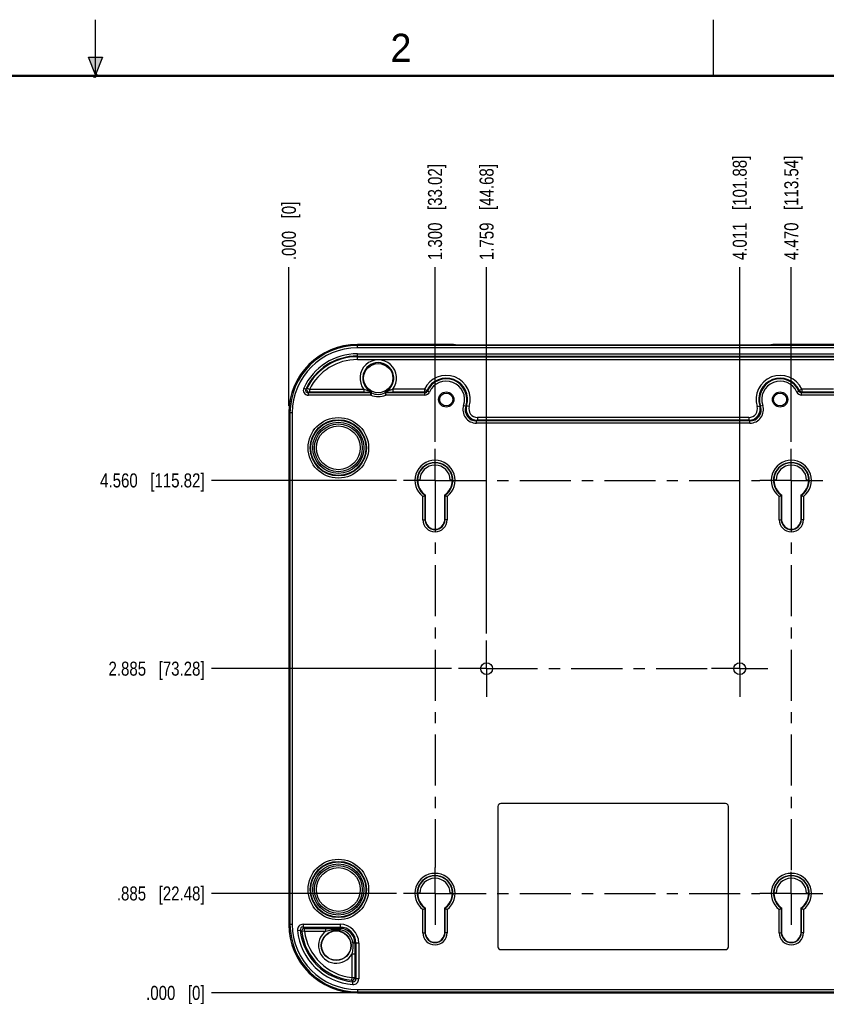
# Model space of a CAD drawing. Header units: inches. Extents: x 0 to 22, y 0 to 17.
# Tile 10 of 11: x 10.3 to 17.5, y 8.2 to 17. Entities that reach past the tile are written whole.
import ezdxf

# ---------------------------------------------------------------- set-up
doc = ezdxf.new("R2010")
doc.units = ezdxf.units.IN
doc.header["$LTSCALE"] = 1.21
doc.header["$MEASUREMENT"] = 0
doc.linetypes.add('CENTER', pattern=[0.6, 0.375, -0.075, 0.075, -0.075])
doc.layers.get('0').update_dxf_attribs({"linetype": 'CONTINUOUS'})
for name, color, linetype in [('02___PRT_ALL_AXES', 7, 'CONTINUOUS'), ('DIMENSIONS', 7, 'CONTINUOUS'), ('THREAD', 7, 'CONTINUOUS')]:
    doc.layers.add(name, color=color, linetype=linetype)
doc.styles.get("Standard").update_dxf_attribs({"font": 'txt', "width": 0.8})
doc.styles.add('TEXTSTYLE_2', font='txt')
doc.dimstyles.new('DIMSTYLE_3', dxfattribs={"dimtxt": 0.125, "dimasz": 0.18, "dimexe": 0.125, "dimexo": 0.0625, "dimgap": 0.03125, "dimtad": 0, "dimtih": 1, "dimtoh": 1, "dimdec": 3, "dimzin": 4, "dimdsep": 46, "dimtxsty": 'STANDARD', "dimblk": '_FILLED', "dimblk1": '_FILLED', "dimblk2": '_FILLED', "dimcen": 0.09, "dimadec": 0, "dimazin": 0, "dimtp": 0.001, "dimtm": 0.001, "dimtfac": 1, "dimtdec": 3, "dimtofl": 0, "dimtmove": 0, "dimatfit": 3, "dimldrblk": '_FILLED', "dimfxl": 1, "dimtolj": 1, "dimtzin": 4, "dimarcsym": 0})

# ---------------------------------------------------------------- blocks, each defined once
blk = doc.blocks.new('*D14')
at = {"layer": 'DIMENSIONS', "color": 2, "linetype": 'CONTINUOUS'}
blk.add_line((14.0211, 13.2432), (14.0211, 14.7981), dxfattribs=at)
at = {"layer": 'DIMENSIONS', "color": 2, "linetype": 'CONTINUOUS', "insert": (13.9586, 14.8606), "char_height": 0.125, "width": 1.325, "attachment_point": 1, "rotation": 90, "line_spacing_factor": 0.9}
blk.add_mtext('1.300{\\Ftxt.shx;\\W1.000000;\\H0.125000; }[33.02]', dxfattribs=at)
blk = doc.blocks.new('_FILLED')
at = {"color": 0, "linetype": 'BYBLOCK'}
blk.add_solid([(0, 0), (-1, 0.174), (-1, -0.174)], dxfattribs=at)
blk = doc.blocks.new('*D15')
at = {"layer": 'DIMENSIONS', "color": 2, "linetype": 'CONTINUOUS'}
blk.add_line((12.7212, 13.5632), (12.7212, 14.7981), dxfattribs=at)
at = {"layer": 'DIMENSIONS', "color": 2, "linetype": 'CONTINUOUS', "insert": (12.6587, 14.8606), "char_height": 0.125, "width": 0.825, "attachment_point": 1, "rotation": 90, "line_spacing_factor": 0.9}
blk.add_mtext('.000{\\Ftxt.shx;\\W1.000000;\\H0.125000; }[0]', dxfattribs=at)
blk = doc.blocks.new('*D16')
at = {"layer": 'DIMENSIONS', "color": 2, "linetype": 'CONTINUOUS'}
blk.add_line((14.4801, 11.5382), (14.4801, 14.7981), dxfattribs=at)
at = {"layer": 'DIMENSIONS', "color": 2, "linetype": 'CONTINUOUS', "insert": (14.4176, 14.8606), "char_height": 0.125, "width": 1.325, "attachment_point": 1, "rotation": 90, "line_spacing_factor": 0.9}
blk.add_mtext('1.759{\\Ftxt.shx;\\W1.000000;\\H0.125000; }[44.68]', dxfattribs=at)
blk = doc.blocks.new('*D17')
at = {"layer": 'DIMENSIONS', "color": 2, "linetype": 'CONTINUOUS'}
blk.add_line((16.7321, 11.2882), (16.7321, 14.7981), dxfattribs=at)
at = {"layer": 'DIMENSIONS', "color": 2, "linetype": 'CONTINUOUS', "insert": (16.6696, 14.8606), "char_height": 0.125, "width": 1.425, "attachment_point": 1, "rotation": 90, "line_spacing_factor": 0.9}
blk.add_mtext('4.011{\\Ftxt.shx;\\W1.000000;\\H0.125000; }[101.88]', dxfattribs=at)
blk = doc.blocks.new('*D18')
at = {"layer": 'DIMENSIONS', "color": 2, "linetype": 'CONTINUOUS'}
blk.add_line((17.1911, 13.2432), (17.1911, 14.7981), dxfattribs=at)
at = {"layer": 'DIMENSIONS', "color": 2, "linetype": 'CONTINUOUS', "insert": (17.1286, 14.8606), "char_height": 0.125, "width": 1.425, "attachment_point": 1, "rotation": 90, "line_spacing_factor": 0.9}
blk.add_mtext('4.470{\\Ftxt.shx;\\W1.000000;\\H0.125000; }[113.54]', dxfattribs=at)
blk = doc.blocks.new('*D19')
at = {"layer": 'DIMENSIONS', "color": 2, "linetype": 'CONTINUOUS'}
blk.add_line((13.6786, 9.2257), (12.0337, 9.2257), dxfattribs=at)
at = {"layer": 'DIMENSIONS', "color": 2, "linetype": 'CONTINUOUS', "insert": (11.9712, 9.2882), "char_height": 0.125, "width": 1.225, "attachment_point": 3, "line_spacing_factor": 0.9}
blk.add_mtext('.885{\\Ftxt.shx;\\W1.000000;\\H0.125000; }[22.48]', dxfattribs=at)
blk = doc.blocks.new('*D20')
at = {"layer": 'DIMENSIONS', "color": 2, "linetype": 'CONTINUOUS'}
blk.add_line((13.2686, 8.3408), (12.0337, 8.3408), dxfattribs=at)
at = {"layer": 'DIMENSIONS', "color": 2, "linetype": 'CONTINUOUS', "insert": (11.9712, 8.4033), "char_height": 0.125, "width": 0.825, "attachment_point": 3, "line_spacing_factor": 0.9}
blk.add_mtext('.000{\\Ftxt.shx;\\W1.000000;\\H0.125000; }[0]', dxfattribs=at)
blk = doc.blocks.new('*D21')
at = {"layer": 'DIMENSIONS', "color": 2, "linetype": 'CONTINUOUS'}
blk.add_line((13.6786, 12.9007), (12.0337, 12.9007), dxfattribs=at)
at = {"layer": 'DIMENSIONS', "color": 2, "linetype": 'CONTINUOUS', "insert": (11.9712, 12.9632), "char_height": 0.125, "width": 1.425, "attachment_point": 3, "line_spacing_factor": 0.9}
blk.add_mtext('4.560{\\Ftxt.shx;\\W1.000000;\\H0.125000; }[115.82]', dxfattribs=at)
blk = doc.blocks.new('*D22')
at = {"layer": 'DIMENSIONS', "color": 2, "linetype": 'CONTINUOUS'}
blk.add_line((14.1676, 11.2257), (12.0337, 11.2257), dxfattribs=at)
at = {"layer": 'DIMENSIONS', "color": 2, "linetype": 'CONTINUOUS', "insert": (11.9712, 11.2882), "char_height": 0.125, "width": 1.325, "attachment_point": 3, "line_spacing_factor": 0.9}
blk.add_mtext('2.885{\\Ftxt.shx;\\W1.000000;\\H0.125000; }[73.28]', dxfattribs=at)

msp = doc.modelspace()

# ---------------------------------------------------------------- hatches: boundary and pattern name
at = {"linetype": 'CONTINUOUS'}
msp.add_hatch(color=2, dxfattribs=at).paths.add_polyline_path([(11, 16.51), (10.9375, 16.6663), (11.0625, 16.6663)])

# ---------------------------------------------------------------- linework, layer by layer
at = {"color": 2, "linetype": 'CONTINUOUS'}
for p, q in [((11, 16.485), (11, 17)), ((16.5, 16.5), (16.5, 17)), ((11, 16.51), (10.9375, 16.6663)), ((10.9375, 16.6663), (11.0625, 16.6663)), ((11.0625, 16.6663), (11, 16.51)), ((11.015, 16.515), (10.985, 16.485)), ((10.985, 16.485), (11, 16.515)), ((11, 16.485), (11.015, 16.515))]:
    msp.add_line(p, q, dxfattribs=at)
at = {"color": 7, "linetype": 'CONTINUOUS'}
for p, q in [((13.3311, 14.0807), (13.3311, 14.1106)), ((14.1866, 14.1106), (13.3311, 14.1106)), ((14.196, 14.1059), (14.1866, 14.1106)), ((16.8965, 14.1049), (14.3158, 14.1049)), ((17.0256, 14.1106), (17.0163, 14.1059)), ((17.8811, 14.1106), (17.0256, 14.1106)), ((17.8811, 14.1009), (13.3311, 14.1009)), ((17.8811, 14.0807), (13.3311, 14.0807)), ((13.3311, 13.9762), (13.3311, 14.0274)), ((13.3311, 14.0274), (17.8811, 14.0274)), ((13.3311, 14.0074), (17.8811, 14.0074)), ((13.3311, 14.0011), (17.8811, 14.0011)), ((13.3311, 13.9762), (17.8811, 13.9762)), ((12.8534, 13.7224), (12.8715, 13.714)), ((12.9041, 13.7097), (12.8816, 13.7207)), ((13.4507, 13.6799), (12.8943, 13.6784)), ((12.8943, 13.6584), (12.8943, 13.6784)), ((13.3876, 13.711), (12.9041, 13.7097)), ((12.9041, 13.7097), (12.9041, 13.6847)), ((13.3885, 13.686), (12.9041, 13.6847)), ((13.3876, 13.711), (13.3876, 13.686)), ((13.4524, 13.6886), (13.4496, 13.6901)), ((13.4496, 13.6599), (13.4507, 13.6799)), ((13.4584, 13.6853), (13.4524, 13.6886)), ((13.4568, 13.6786), (13.4584, 13.6853)), ((13.5743, 13.6856), (13.574, 13.6853)), ((13.574, 13.6853), (13.5755, 13.6787)), ((13.5828, 13.6902), (13.5743, 13.6856)), ((13.5755, 13.6787), (13.5828, 13.66)), ((13.9306, 13.68), (13.5817, 13.68)), ((13.5817, 13.68), (13.5828, 13.66)), ((13.9266, 13.6862), (13.6439, 13.6862)), ((13.6449, 13.7112), (13.6449, 13.6862)), ((13.9266, 13.7112), (13.6449, 13.7112)), ((13.9266, 13.7112), (13.9266, 13.6862)), ((13.9266, 13.7112), (13.9492, 13.7007)), ((13.9306, 13.66), (13.9306, 13.68)), ((13.9717, 13.6868), (13.9534, 13.6949)), ((17.2403, 13.6873), (17.2586, 13.6954)), ((17.2586, 13.6954), (17.2628, 13.7012)), ((17.2854, 13.7118), (17.2628, 13.7012)), ((17.2813, 13.6606), (17.2814, 13.6806)), ((17.6303, 13.6801), (17.2814, 13.6806)), ((17.2854, 13.7118), (17.2854, 13.6868)), ((17.5672, 13.7114), (17.2854, 13.7118)), ((17.5681, 13.6864), (17.2854, 13.6868)), ((13.4496, 13.6599), (12.8943, 13.6584)), ((13.9306, 13.66), (13.5828, 13.66)), ((17.6292, 13.6601), (17.2813, 13.6606)), ((12.7212, 13.5007), (12.7212, 8.9507)), ((12.7511, 13.5007), (12.7212, 13.5007)), ((12.7309, 13.5007), (12.7309, 8.9507)), ((12.7511, 13.5007), (12.7511, 8.9507)), ((14.2759, 13.5684), (14.2948, 13.562)), ((14.2948, 13.562), (14.3024, 13.5654)), ((14.3263, 13.5581), (14.3024, 13.5654)), ((16.8859, 13.5581), (16.9098, 13.5654)), ((16.9364, 13.5684), (16.9174, 13.562)), ((14.3895, 13.41), (14.3895, 13.43)), ((16.8227, 13.41), (14.3895, 13.41)), ((16.8227, 13.43), (14.3895, 13.43)), ((14.3981, 13.4612), (14.3981, 13.4362)), ((16.8142, 13.4612), (14.3981, 13.4612)), ((16.8142, 13.4362), (14.3981, 13.4362)), ((16.8142, 13.4612), (16.8142, 13.4362)), ((16.8227, 13.43), (16.8142, 13.4362)), ((16.8227, 13.41), (16.8227, 13.43)), ((13.8667, 12.9023), (13.8651, 12.9022)), ((13.8851, 12.9026), (13.8667, 12.9023)), ((14.1772, 12.9022), (14.1712, 12.9025)), ((17.0367, 12.9023), (17.0351, 12.9022)), ((17.0551, 12.9026), (17.0367, 12.9023)), ((17.3472, 12.9022), (17.3412, 12.9025)), ((13.9132, 12.5507), (13.9132, 12.758)), ((13.9332, 12.5507), (13.9332, 12.7683)), ((13.9346, 12.7691), (13.9346, 12.5507)), ((13.9378, 12.5354), (13.9378, 12.7708)), ((14.1044, 12.7708), (14.1044, 12.5354)), ((14.1077, 12.5507), (14.1077, 12.7691)), ((14.1091, 12.7683), (14.1091, 12.5507)), ((14.1291, 12.758), (14.1291, 12.5507)), ((17.0832, 12.5507), (17.0832, 12.758)), ((17.1032, 12.5507), (17.1032, 12.7683)), ((17.1046, 12.7691), (17.1046, 12.5507)), ((17.1078, 12.5354), (17.1078, 12.7708)), ((17.2744, 12.7708), (17.2744, 12.5354)), ((17.2777, 12.5507), (17.2777, 12.7691)), ((17.2791, 12.7683), (17.2791, 12.5507)), ((17.2991, 12.758), (17.2991, 12.5507)), ((13.9132, 12.5507), (13.9346, 12.5507)), ((14.1291, 12.5507), (14.1077, 12.5507)), ((17.0832, 12.5507), (17.1046, 12.5507)), ((17.2991, 12.5507), (17.2777, 12.5507)), ((14.5811, 10.0007), (14.5811, 8.7507)), ((16.6061, 10.0257), (14.6061, 10.0257)), ((16.6311, 8.7507), (16.6311, 10.0007)), ((13.8667, 9.2273), (13.8651, 9.2272)), ((13.8851, 9.2276), (13.8667, 9.2273)), ((14.1772, 9.2272), (14.1712, 9.2275)), ((17.0367, 9.2273), (17.0351, 9.2272)), ((17.0551, 9.2276), (17.0367, 9.2273)), ((17.3472, 9.2272), (17.3412, 9.2275)), ((13.9132, 8.8757), (13.9132, 9.083)), ((13.9332, 8.8757), (13.9332, 9.0933)), ((13.9346, 9.0941), (13.9346, 8.8757)), ((13.9378, 8.8604), (13.9378, 9.0958)), ((14.1044, 9.0958), (14.1044, 8.8604)), ((14.1077, 8.8757), (14.1077, 9.0941)), ((14.1091, 9.0933), (14.1091, 8.8757)), ((14.1291, 9.083), (14.1291, 8.8757)), ((17.0832, 8.8757), (17.0832, 9.083)), ((17.1032, 8.8757), (17.1032, 9.0933)), ((17.1046, 9.0941), (17.1046, 8.8757)), ((17.1078, 8.8604), (17.1078, 9.0958)), ((17.2744, 9.0958), (17.2744, 8.8604)), ((17.2777, 8.8757), (17.2777, 9.0941)), ((17.2791, 9.0933), (17.2791, 8.8757)), ((17.2991, 9.083), (17.2991, 8.8757)), ((12.7511, 8.9507), (12.7212, 8.9507)), ((12.8468, 8.9515), (12.8468, 8.9265)), ((12.8468, 8.9515), (13.1761, 8.9515)), ((13.1761, 8.9515), (13.1761, 8.915)), ((12.7971, 8.8965), (12.822, 8.899)), ((12.8596, 8.8902), (12.8348, 8.887)), ((12.8468, 8.9265), (13.1761, 8.9265)), ((12.8596, 8.8902), (12.8596, 8.9151)), ((12.8596, 8.9151), (13.0517, 8.9151)), ((12.8596, 8.8902), (13.0507, 8.8902)), ((13.0507, 8.8902), (13.0507, 8.9151)), ((13.0517, 8.9151), (13.1422, 8.915)), ((13.1422, 8.9047), (13.1422, 8.915)), ((13.9132, 8.8757), (13.9346, 8.8757)), ((14.1291, 8.8757), (14.1077, 8.8757)), ((17.0832, 8.8757), (17.1046, 8.8757)), ((17.2991, 8.8757), (17.2777, 8.8757)), ((13.3429, 8.7847), (13.3065, 8.7847)), ((13.3065, 8.7847), (13.3066, 8.6896)), ((13.3179, 8.7847), (13.3179, 8.4654)), ((13.3429, 8.7847), (13.3429, 8.4654)), ((13.2816, 8.6887), (13.3066, 8.6887)), ((13.2816, 8.6887), (13.2816, 8.4779)), ((13.3066, 8.6896), (13.3066, 8.4779)), ((14.6061, 8.7257), (16.6061, 8.7257)), ((13.2816, 8.4779), (13.2789, 8.453)), ((13.2816, 8.4779), (13.3066, 8.4779)), ((13.289, 8.4156), (13.291, 8.4405)), ((13.3429, 8.4654), (13.3179, 8.4654)), ((13.3311, 8.3707), (17.8811, 8.3707)), ((13.3311, 8.3707), (13.3311, 8.3408)), ((13.3311, 8.3505), (17.8811, 8.3505)), ((13.3311, 8.3408), (17.8811, 8.3408)), ((16.3482, 8.3486), (14.864, 8.3486)), ((14.864, 8.3486), (14.864, 8.3451)), ((14.864, 8.3451), (16.3482, 8.3451)), ((14.9912, 8.3472), (14.9893, 8.3485)), ((16.2213, 8.3466), (14.991, 8.3466)), ((15.0493, 8.3466), (15.0493, 8.3486)), ((16.163, 8.3466), (16.163, 8.3486)), ((16.2211, 8.3472), (16.223, 8.3485)), ((16.3482, 8.3486), (16.3482, 8.3451))]:
    msp.add_line(p, q, dxfattribs=at)
at = {"color": 7, "linetype": 'CONTINUOUS', "const_width": 0.02}
msp.add_lwpolyline([(21.5, 16.5), (0.5, 16.5)], dxfattribs=at)
at = {"color": 7, "linetype": 'CONTINUOUS'}
for centre, radius in [((13.5161, 13.8107), 0.13), ((14.1211, 13.6207), 0.0574), ((17.0911, 13.6207), 0.0574), ((13.1611, 13.1907), 0.2454), ((13.1611, 13.1907), 0.2277), ((13.1611, 13.1907), 0.2123), ((13.1611, 13.1907), 0.1946), ((13.1611, 9.2607), 0.2454), ((13.1611, 9.2607), 0.2277), ((13.1611, 9.2607), 0.2123), ((13.1611, 9.2607), 0.1946), ((13.1421, 8.7619), 0.1325), ((13.1421, 8.7619), 0.13)]:
    msp.add_circle(centre, radius, dxfattribs=at)
for centre, radius, start, end in [((13.3311, 13.5007), 0.6099, 90, 180), ((13.3311, 13.5007), 0.6002, 90, 180), ((13.3311, 13.5007), 0.58, 90, 180), ((13.3311, 13.5007), 0.5266, 90, 155.11007), ((13.3311, 13.5007), 0.5066, 90, 155.11007), ((13.3311, 13.5007), 0.5004, 90, 153.92852), ((13.3311, 13.5007), 0.4754, 90, 153.92852), ((13.5161, 13.8107), 0.1627, 322.30045, 217.80725), ((13.5161, 13.8107), 0.1377, 298.94162, 241.10267), ((14.1211, 13.6207), 0.2146, 343.02908, 155.05483), ((14.1211, 13.6207), 0.1896, 343.02908, 155.05483), ((14.1211, 13.6207), 0.1834, 341.3218, 156.13919), ((14.1211, 13.6207), 0.1634, 341.3249, 156.13923), ((17.0911, 13.6207), 0.2146, 25.12347, 196.97092), ((17.0911, 13.6207), 0.1896, 25.12347, 196.97092), ((17.0911, 13.6207), 0.1834, 24.04794, 198.67502), ((17.0911, 13.6207), 0.1634, 24.04453, 198.6751), ((12.8942, 13.7034), 0.045, 155.09906, 270.16546), ((12.8942, 13.7034), 0.025, 155.05943, 270.20509), ((13.5308, 12.7341), 1.181, 123.34454, 123.93153), ((12.9041, 13.7097), 0.025, 153.96807, 270.11488), ((13.5051, 12.7246), 1.1326, 122.04292, 122.63273), ((13.3757, 18.3091), 4.6231, 270.1594, 270.67081), ((13.3981, 16.4454), 2.7593, 270.65752, 270.97151), ((13.4172, 15.3162), 1.63, 270.9761, 271.11155), ((13.4262, 14.8563), 1.17, 271.10745, 271.27059), ((15.1894, 13.0007), 1.8605, 158.63018, 159.24679), ((14.8877, 13.3743), 1.4691, 167.72528, 167.9924), ((13.4507, 13.6649), 0.015, 65.83471, 90.15118), ((13.4521, 13.6716), 0.015, 65.30153, 90.15006), ((13.5161, 13.8107), 0.1448, 245.83145, 294.23137), ((13.5802, 13.6717), 0.015, 90.00372, 114.76084), ((13.5817, 13.665), 0.015, 90.00325, 114.22812), ((12.1399, 13.3705), 1.4746, 12.11517, 12.38131), ((13.6024, 14.821), 1.1346, 268.88182, 269.00467), ((13.6159, 15.6373), 1.951, 269.02525, 269.26716), ((13.6309, 16.826), 3.1397, 269.2702, 269.44209), ((13.6449, 18.423), 4.7368, 269.46071, 269.98799), ((13.9266, 13.7112), 0.025, 270.01809, 335.03674), ((14.5825, 14.1045), 0.7779, 212.52444, 213.0686), ((13.9306, 13.705), 0.025, 269.9881, 336.15143), ((13.9306, 13.705), 0.045, 270.00192, 336.13912), ((14.4399, 14.0526), 0.6039, 215.65003, 216.32774), ((17.2814, 13.7056), 0.045, 204.04347, 269.91913), ((17.2814, 13.7056), 0.025, 204.00767, 269.92986), ((17.2854, 13.7118), 0.025, 205.14141, 269.90012), ((16.6268, 14.106), 0.7807, 326.9823, 327.52372), ((13.5161, 13.8107), 0.1648, 246.2088, 293.85549), ((14.3895, 13.53), 0.12, 161.31934, 270.00562), ((14.3895, 13.53), 0.1, 161.31417, 270.01669), ((14.3981, 13.5362), 0.1, 163.03164, 269.99743), ((14.3981, 13.5362), 0.075, 163.02473, 270.00435), ((16.8142, 13.5362), 0.1, 270.00188, 16.96909), ((16.8142, 13.5362), 0.075, 269.99613, 16.97491), ((16.8227, 13.53), 0.12, 269.99404, 18.68114), ((16.8227, 13.53), 0.1, 269.99233, 18.69168), ((17.0809, 13.9404), 0.4122, 245.47673, 246.63403), ((13.9732, 14.0101), 0.714, 305.66935, 306.51529), ((14.0211, 12.9007), 0.1789, 307.09926, 232.90074), ((14.0211, 12.9007), 0.1589, 303.59179, 236.40821), ((14.0211, 12.9007), 0.156, 0.54703, 179.45297), ((17.1911, 12.9007), 0.1789, 307.09926, 232.90074), ((17.1911, 12.9007), 0.1589, 303.59179, 236.40821), ((17.1911, 12.9007), 0.156, 0.54703, 179.45297), ((14.0211, 12.9007), 0.136, 0.77191, 179.22809), ((17.1911, 12.9007), 0.136, 0.77191, 179.22809), ((14.0211, 12.9007), 0.1575, 187.16704, 236.68134), ((14.0211, 12.9007), 0.1543, 179.81941, 237.3257), ((14.0211, 12.9007), 0.1543, 302.6743, 0.18065), ((14.0211, 12.9007), 0.1575, 303.31866, 352.83296), ((14.1573, 11.846), 1.0566, 89.60009, 90.00875), ((14.1609, 12.2859), 0.6166, 89.04027, 89.64406), ((17.1911, 12.9007), 0.1575, 187.16704, 236.68134), ((17.1911, 12.9007), 0.1543, 179.81941, 237.3257), ((17.1911, 12.9007), 0.1543, 302.6743, 0.18065), ((17.1911, 12.9007), 0.1575, 303.31866, 352.83296), ((17.3273, 11.846), 1.0566, 89.60009, 90.00875), ((17.3309, 12.2859), 0.6166, 89.04027, 89.64406), ((13.5939, 13.4011), 0.718, 296.40337, 298.19915), ((13.6174, 13.3571), 0.6681, 298.20395, 298.34052), ((14.4248, 13.3571), 0.6681, 241.65948, 241.79605), ((14.4484, 13.4011), 0.718, 241.80085, 243.59663), ((16.7639, 13.4011), 0.718, 296.40337, 298.19915), ((16.7874, 13.3571), 0.6681, 298.20395, 298.34052), ((17.5948, 13.3571), 0.6681, 241.65948, 241.79605), ((17.6184, 13.4011), 0.718, 241.80085, 243.59663), ((14.0211, 12.5507), 0.1079, 180, 360), ((14.0211, 12.5507), 0.0879, 180, 360), ((14.0211, 12.5507), 0.0865, 180, 199.69481), ((14.11, 12.5512), 0.1729, 185.22671, 189.85477), ((14.0211, 12.5507), 0.0847, 190.41849, 349.58151), ((14.0211, 12.5507), 0.0865, 340.30519, 360), ((13.9322, 12.5512), 0.1729, 350.14523, 354.77329), ((17.1911, 12.5507), 0.1079, 180, 360), ((17.1911, 12.5507), 0.0879, 180, 360), ((17.1911, 12.5507), 0.0865, 180, 199.69481), ((17.28, 12.5512), 0.1729, 185.22671, 189.85477), ((17.1911, 12.5507), 0.0847, 190.41849, 349.58151), ((17.1911, 12.5507), 0.0865, 340.30519, 360), ((17.1022, 12.5512), 0.1729, 350.14523, 354.77329), ((14.6061, 10.0007), 0.025, 90, 180), ((16.6061, 10.0007), 0.025, 0, 90), ((14.0211, 9.2257), 0.1789, 307.09926, 232.90074), ((14.0211, 9.2257), 0.1589, 303.59179, 236.40821), ((14.0211, 9.2257), 0.156, 0.54703, 179.45297), ((17.1911, 9.2257), 0.1789, 307.09926, 232.90074), ((17.1911, 9.2257), 0.1589, 303.59179, 236.40821), ((17.1911, 9.2257), 0.156, 0.54703, 179.45297), ((14.0211, 9.2257), 0.136, 0.77191, 179.22809), ((17.1911, 9.2257), 0.136, 0.77191, 179.22809), ((14.0211, 9.2257), 0.1575, 187.16704, 236.68134), ((14.0211, 9.2257), 0.1543, 179.81941, 237.3257), ((14.0211, 9.2257), 0.1543, 302.6743, 0.18065), ((14.0211, 9.2257), 0.1575, 303.31866, 352.83296), ((14.1573, 8.171), 1.0566, 89.60009, 90.00875), ((14.1609, 8.6109), 0.6166, 89.04027, 89.64406), ((17.1911, 9.2257), 0.1575, 187.16704, 236.68134), ((17.1911, 9.2257), 0.1543, 179.81941, 237.3257), ((17.1911, 9.2257), 0.1543, 302.6743, 0.18065), ((17.1911, 9.2257), 0.1575, 303.31866, 352.83296), ((17.3273, 8.171), 1.0566, 89.60009, 90.00875), ((17.3309, 8.6109), 0.6166, 89.04027, 89.64406), ((13.5939, 9.7261), 0.718, 296.40337, 298.19915), ((13.6174, 9.6821), 0.6681, 298.20395, 298.34052), ((14.4248, 9.6821), 0.6681, 241.65948, 241.79605), ((14.4484, 9.7261), 0.718, 241.80085, 243.59663), ((16.7639, 9.7261), 0.718, 296.40337, 298.19915), ((16.7874, 9.6821), 0.6681, 298.20395, 298.34052), ((17.5948, 9.6821), 0.6681, 241.65948, 241.79605), ((17.6184, 9.7261), 0.718, 241.80085, 243.59663), ((13.3311, 8.9507), 0.6099, 180, 270), ((13.3311, 8.9507), 0.6002, 180, 270), ((13.3311, 8.9507), 0.58, 180, 270), ((12.8468, 8.9015), 0.05, 89.99857, 185.80292), ((13.1761, 8.7847), 0.1668, 0, 90), ((13.3311, 8.9507), 0.5368, 185.80152, 265.49846), ((12.8468, 8.9015), 0.025, 89.95863, 185.83512), ((13.3311, 8.9507), 0.5118, 185.80152, 265.49773), ((13.7731, 9.9005), 1.3812, 226.47671, 227.20561), ((12.8596, 8.8901), 0.025, 90.02476, 187.29429), ((13.3311, 8.9507), 0.5004, 187.31905, 264.01561), ((13.6675, 9.8338), 1.2234, 227.87079, 228.67019), ((13.3311, 8.9507), 0.4754, 187.31905, 264.01561), ((13.1421, 8.7619), 0.1575, 125.46671, 332.29892), ((13.1412, 20.9243), 12.0093, 270.00481, 270.16657), ((13.1761, 8.7847), 0.1418, 0, 90), ((13.1763, 8.785), 0.1301, 46.33496, 90.09856), ((13.1618, 8.775), 0.1283, 44.13388, 82.15785), ((13.162, 8.7753), 0.1279, 17.80486, 44.10731), ((13.1762, 8.7848), 0.1303, 21.40413, 46.34817), ((14.0211, 8.8757), 0.1079, 180, 360), ((14.0211, 8.8757), 0.0879, 180, 360), ((14.0211, 8.8757), 0.0865, 180, 199.69481), ((14.11, 8.8762), 0.1729, 185.22671, 189.85477), ((14.0211, 8.8757), 0.0847, 190.41849, 349.58151), ((14.0211, 8.8757), 0.0865, 340.30519, 360), ((13.9322, 8.8762), 0.1729, 350.14523, 354.77329), ((17.1911, 8.8757), 0.1079, 180, 360), ((17.1911, 8.8757), 0.0879, 180, 360), ((17.1911, 8.8757), 0.0865, 180, 199.69481), ((17.28, 8.8762), 0.1729, 185.22671, 189.85477), ((17.1911, 8.8757), 0.0847, 190.41849, 349.58151), ((17.1911, 8.8757), 0.0865, 340.30519, 360), ((17.1022, 8.8762), 0.1729, 350.14523, 354.77329), ((13.1616, 8.7752), 0.1284, 4.85891, 17.78809), ((13.1761, 8.7848), 0.1304, 359.97237, 21.38911), ((14.6061, 8.7507), 0.025, 180, 270), ((16.6061, 8.7507), 0.025, 270, 360), ((13.2815, 8.4779), 0.025, 264.03961, 359.97599), ((14.4039, 9.5201), 1.5506, 223.48698, 224.12747), ((13.2929, 8.4654), 0.05, 265.4962, 0.00384), ((13.2929, 8.4654), 0.025, 265.45057, 0.03618), ((14.2511, 9.3285), 1.2712, 222.00441, 222.76407), ((14.991, 8.3545), 0.00787, 229.21735, 270), ((16.2183, 8.3534), 0.00676, 294.17755, 294.5647), ((16.2213, 8.3545), 0.00787, 270, 310.78265)]:
    msp.add_arc(centre, radius, start, end, dxfattribs=at)
for points, knots in [([(14.3158, 14.1049), (14.3081, 14.1049), (14.2929, 14.1049), (14.2743, 14.105), (14.26, 14.105), (14.2501, 14.1051), (14.2407, 14.1051), (14.232, 14.1052), (14.2242, 14.1053), (14.2172, 14.1054), (14.2111, 14.1054), (14.2067, 14.1055), (14.2036, 14.1056), (14.2017, 14.1056), (14.2001, 14.1057), (14.1987, 14.1057), (14.1976, 14.1058), (14.1969, 14.1058), (14.1965, 14.1059), (14.1962, 14.1059), (14.1961, 14.1059), (14.196, 14.1059), (14.196, 14.1059)], [0, 0, 0, 0, 0.192882, 0.378638, 0.466549, 0.550082, 0.628465, 0.700937, 0.76677, 0.825379, 0.876213, 0.918786, 0.936857, 0.952726, 0.966346, 0.977684, 0.986726, 0.993461, 0.995962, 0.997884, 0.999228, 1, 1, 1, 1]), ([(17.0163, 14.1059), (17.0163, 14.1059), (17.0162, 14.1059), (17.016, 14.1059), (17.0158, 14.1059), (17.0154, 14.1058), (17.0147, 14.1058), (17.0136, 14.1057), (17.0123, 14.1057), (17.0107, 14.1056), (17.0088, 14.1056), (17.0067, 14.1055), (17.0042, 14.1055), (17.0005, 14.1054), (16.9952, 14.1054), (16.9881, 14.1053), (16.98, 14.1052), (16.9712, 14.1051), (16.9617, 14.1051), (16.9516, 14.105), (16.9373, 14.105), (16.9189, 14.1049), (16.904, 14.1049), (16.8965, 14.1049)], [0, 0, 0, 0, 0.000724, 0.001996, 0.003825, 0.006216, 0.012693, 0.021446, 0.032492, 0.045847, 0.061526, 0.079531, 0.099814, 0.122312, 0.173708, 0.233211, 0.300225, 0.374102, 0.454106, 0.539063, 0.627657, 0.811571, 1, 1, 1, 1]), ([(13.4347, 13.6945), (13.4269, 13.697), (13.4112, 13.7025), (13.3956, 13.7082), (13.3876, 13.711)], [0, 0, 0, 0, 0.489431, 1, 1, 1, 1]), ([(13.4496, 13.6901), (13.4496, 13.6901), (13.4495, 13.6901), (13.4495, 13.6901), (13.4495, 13.6902), (13.4494, 13.6902), (13.4492, 13.6902), (13.449, 13.6903), (13.4487, 13.6903), (13.4483, 13.6904), (13.448, 13.6905), (13.4474, 13.6907), (13.4467, 13.6909), (13.4457, 13.6911), (13.4447, 13.6914), (13.4437, 13.6917), (13.4426, 13.692), (13.4411, 13.6925), (13.4393, 13.693), (13.437, 13.6938), (13.4355, 13.6942), (13.4347, 13.6945)], [0, 0, 0, 0, 0.000664, 0.002535, 0.005652, 0.009986, 0.022118, 0.038377, 0.058139, 0.080846, 0.106022, 0.133202, 0.19231, 0.256186, 0.323498, 0.393398, 0.465265, 0.538724, 0.689211, 0.843285, 1, 1, 1, 1]), ([(13.4521, 13.6866), (13.4523, 13.6866), (13.4525, 13.6867), (13.4528, 13.6868), (13.4529, 13.6869), (13.453, 13.687), (13.453, 13.6872), (13.453, 13.6874), (13.4528, 13.6877), (13.4524, 13.6881), (13.4516, 13.6887), (13.4507, 13.6894), (13.45, 13.6899), (13.4496, 13.6901)], [0, 0, 0, 0, 0.091604, 0.126214, 0.154472, 0.178966, 0.20444, 0.235738, 0.275934, 0.391071, 0.558822, 0.755357, 1, 1, 1, 1]), ([(13.5828, 13.6902), (13.5824, 13.69), (13.5816, 13.6895), (13.5807, 13.6888), (13.58, 13.6882), (13.5796, 13.6877), (13.5794, 13.6874), (13.5793, 13.6872), (13.5793, 13.6871), (13.5794, 13.6869), (13.5795, 13.6868), (13.5798, 13.6867), (13.5801, 13.6867), (13.5802, 13.6867)], [0, 0, 0, 0, 0.246798, 0.441693, 0.608272, 0.724556, 0.764573, 0.795584, 0.820926, 0.845354, 0.873561, 0.908247, 1, 1, 1, 1]), ([(13.5969, 13.6943), (13.5962, 13.6941), (13.5947, 13.6936), (13.5925, 13.693), (13.5908, 13.6924), (13.5894, 13.692), (13.5883, 13.6917), (13.5874, 13.6914), (13.5864, 13.6911), (13.5855, 13.6909), (13.5848, 13.6907), (13.5843, 13.6906), (13.5839, 13.6905), (13.5836, 13.6904), (13.5833, 13.6903), (13.5831, 13.6903), (13.583, 13.6902), (13.5829, 13.6902), (13.5828, 13.6902), (13.5828, 13.6902), (13.5828, 13.6902), (13.5828, 13.6902)], [0, 0, 0, 0, 0.157418, 0.312086, 0.463016, 0.536631, 0.608582, 0.678454, 0.745692, 0.809322, 0.868238, 0.895305, 0.920232, 0.942597, 0.961979, 0.977918, 0.989893, 0.994233, 0.99739, 0.999308, 1, 1, 1, 1]), ([(13.6449, 13.7112), (13.6367, 13.7083), (13.6208, 13.7025), (13.6048, 13.6969), (13.5969, 13.6943)], [0, 0, 0, 0, 0.510902, 1, 1, 1, 1]), ([(13.8648, 12.8811), (13.8647, 12.8823), (13.8644, 12.8849), (13.8641, 12.8885), (13.8639, 12.8914), (13.8638, 12.8936), (13.8638, 12.895), (13.8638, 12.8963), (13.8638, 12.8975), (13.8638, 12.8985), (13.8638, 12.8994), (13.8638, 12.9), (13.8638, 12.9004), (13.8639, 12.9006), (13.8639, 12.9008), (13.8639, 12.9009), (13.8639, 12.901), (13.8639, 12.9011), (13.8639, 12.9011)], [0, 0, 0, 0, 0.192374, 0.37836, 0.549879, 0.628221, 0.700635, 0.766417, 0.825011, 0.875893, 0.918539, 0.952475, 0.966098, 0.977461, 0.986543, 0.993326, 0.9978, 1, 1, 1, 1]), ([(14.1783, 12.9011), (14.1783, 12.9011), (14.1783, 12.901), (14.1783, 12.9009), (14.1784, 12.9008), (14.1784, 12.9006), (14.1784, 12.9004), (14.1784, 12.9), (14.1784, 12.8994), (14.1785, 12.8985), (14.1785, 12.8975), (14.1785, 12.8963), (14.1785, 12.895), (14.1784, 12.8936), (14.1783, 12.8914), (14.1782, 12.8885), (14.1779, 12.8849), (14.1776, 12.8823), (14.1774, 12.8811)], [0, 0, 0, 0, 0.0022, 0.006674, 0.013457, 0.022539, 0.033902, 0.047525, 0.081461, 0.124107, 0.174989, 0.233583, 0.299365, 0.371779, 0.450121, 0.62164, 0.807626, 1, 1, 1, 1]), ([(17.0348, 12.8811), (17.0347, 12.8823), (17.0344, 12.8849), (17.0341, 12.8885), (17.0339, 12.8914), (17.0338, 12.8936), (17.0338, 12.895), (17.0338, 12.8963), (17.0338, 12.8975), (17.0338, 12.8985), (17.0338, 12.8994), (17.0338, 12.9), (17.0338, 12.9004), (17.0339, 12.9006), (17.0339, 12.9008), (17.0339, 12.9009), (17.0339, 12.901), (17.0339, 12.9011), (17.0339, 12.9011)], [0, 0, 0, 0, 0.192372, 0.378355, 0.549871, 0.628212, 0.700625, 0.766408, 0.825004, 0.875888, 0.918535, 0.952472, 0.966095, 0.977459, 0.986542, 0.993325, 0.9978, 1, 1, 1, 1]), ([(17.3483, 12.9011), (17.3483, 12.9011), (17.3483, 12.901), (17.3483, 12.9009), (17.3484, 12.9008), (17.3484, 12.9006), (17.3484, 12.9004), (17.3484, 12.9), (17.3484, 12.8994), (17.3485, 12.8985), (17.3485, 12.8975), (17.3485, 12.8963), (17.3485, 12.895), (17.3484, 12.8936), (17.3483, 12.8914), (17.3482, 12.8885), (17.3479, 12.8849), (17.3476, 12.8823), (17.3474, 12.8811)], [0, 0, 0, 0, 0.0022, 0.006674, 0.013457, 0.022539, 0.033902, 0.047525, 0.081461, 0.124107, 0.174989, 0.233583, 0.299365, 0.371779, 0.450121, 0.62164, 0.807626, 1, 1, 1, 1]), ([(13.8648, 9.2061), (13.8647, 9.2073), (13.8644, 9.2099), (13.8641, 9.2135), (13.8639, 9.2164), (13.8638, 9.2186), (13.8638, 9.22), (13.8638, 9.2213), (13.8638, 9.2225), (13.8638, 9.2235), (13.8638, 9.2244), (13.8638, 9.225), (13.8638, 9.2254), (13.8639, 9.2256), (13.8639, 9.2258), (13.8639, 9.2259), (13.8639, 9.226), (13.8639, 9.2261), (13.8639, 9.2261)], [0, 0, 0, 0, 0.192372, 0.378355, 0.549871, 0.628212, 0.700625, 0.766408, 0.825004, 0.875888, 0.918535, 0.952472, 0.966095, 0.977459, 0.986542, 0.993325, 0.9978, 1, 1, 1, 1]), ([(14.1783, 9.2261), (14.1783, 9.2261), (14.1783, 9.226), (14.1783, 9.2259), (14.1784, 9.2258), (14.1784, 9.2256), (14.1784, 9.2254), (14.1784, 9.225), (14.1784, 9.2244), (14.1785, 9.2235), (14.1785, 9.2225), (14.1785, 9.2213), (14.1785, 9.22), (14.1784, 9.2186), (14.1783, 9.2164), (14.1782, 9.2135), (14.1779, 9.2099), (14.1776, 9.2073), (14.1774, 9.2061)], [0, 0, 0, 0, 0.0022, 0.006674, 0.013457, 0.022539, 0.033902, 0.047525, 0.081461, 0.124107, 0.174989, 0.233583, 0.299365, 0.371779, 0.450121, 0.62164, 0.807626, 1, 1, 1, 1]), ([(17.0348, 9.2061), (17.0347, 9.2073), (17.0344, 9.2099), (17.0341, 9.2135), (17.0339, 9.2164), (17.0338, 9.2186), (17.0338, 9.22), (17.0338, 9.2213), (17.0338, 9.2225), (17.0338, 9.2235), (17.0338, 9.2244), (17.0338, 9.225), (17.0338, 9.2254), (17.0339, 9.2256), (17.0339, 9.2258), (17.0339, 9.2259), (17.0339, 9.226), (17.0339, 9.2261), (17.0339, 9.2261)], [0, 0, 0, 0, 0.192374, 0.37836, 0.549879, 0.628221, 0.700635, 0.766417, 0.825011, 0.875893, 0.918539, 0.952475, 0.966098, 0.977461, 0.986543, 0.993326, 0.9978, 1, 1, 1, 1]), ([(17.3483, 9.2261), (17.3483, 9.2261), (17.3483, 9.226), (17.3483, 9.2259), (17.3484, 9.2258), (17.3484, 9.2256), (17.3484, 9.2254), (17.3484, 9.225), (17.3484, 9.2244), (17.3485, 9.2235), (17.3485, 9.2225), (17.3485, 9.2213), (17.3485, 9.22), (17.3484, 9.2186), (17.3483, 9.2164), (17.3482, 9.2135), (17.3479, 9.2099), (17.3476, 9.2073), (17.3474, 9.2061)], [0, 0, 0, 0, 0.0022, 0.006674, 0.013457, 0.022539, 0.033902, 0.047525, 0.081461, 0.124107, 0.174989, 0.233583, 0.299365, 0.371779, 0.450121, 0.62164, 0.807626, 1, 1, 1, 1]), ([(13.0507, 8.8902), (13.0582, 8.8923), (13.0732, 8.8963), (13.0959, 8.901), (13.119, 8.904), (13.1345, 8.9047), (13.1422, 8.9047)], [0, 0, 0, 0, 0.250166, 0.499821, 0.749677, 1, 1, 1, 1]), ([(13.1422, 8.9047), (13.1484, 8.9047), (13.1608, 8.9042), (13.1732, 8.9029), (13.1793, 8.9021)], [0, 0, 0, 0, 0.500359, 1, 1, 1, 1]), ([(13.1793, 8.9021), (13.1792, 8.903), (13.1791, 8.9048), (13.1788, 8.9073), (13.1784, 8.9095), (13.178, 8.9113), (13.1776, 8.9128), (13.1772, 8.9138), (13.1769, 8.9144), (13.1766, 8.9148), (13.1763, 8.915), (13.1761, 8.915)], [0, 0, 0, 0, 0.203227, 0.389057, 0.553759, 0.694404, 0.809332, 0.897439, 0.931565, 0.959471, 1, 1, 1, 1]), ([(13.2895, 8.786), (13.2902, 8.7779), (13.2909, 8.7615), (13.2898, 8.737), (13.2866, 8.7127), (13.2834, 8.6966), (13.2816, 8.6887)], [0, 0, 0, 0, 0.250025, 0.500053, 0.749985, 1, 1, 1, 1]), ([(13.2895, 8.786), (13.2907, 8.786), (13.2929, 8.786), (13.2962, 8.7858), (13.2991, 8.7857), (13.3015, 8.7855), (13.3033, 8.7854), (13.3045, 8.7853), (13.3052, 8.7852), (13.3057, 8.7851), (13.3061, 8.785), (13.3064, 8.7849), (13.3065, 8.7848), (13.3065, 8.7847)], [0, 0, 0, 0, 0.205378, 0.39604, 0.566552, 0.712448, 0.830768, 0.878721, 0.918828, 0.950962, 0.975053, 0.991162, 1, 1, 1, 1]), ([(14.864, 8.3486), (14.8513, 8.3486), (14.8324, 8.3485), (14.8074, 8.3485), (14.7894, 8.3484), (14.772, 8.3484), (14.7556, 8.3483), (14.7402, 8.3482), (14.7259, 8.3481), (14.713, 8.3479), (14.7031, 8.3478), (14.6959, 8.3477), (14.6912, 8.3477), (14.6868, 8.3476), (14.6829, 8.3475), (14.6793, 8.3474), (14.6763, 8.3474), (14.6736, 8.3473), (14.6717, 8.3472), (14.6704, 8.3471), (14.6696, 8.3471), (14.6689, 8.3471), (14.6684, 8.347), (14.6679, 8.347), (14.6676, 8.3469), (14.6674, 8.3469), (14.6673, 8.3469), (14.6672, 8.3469), (14.6672, 8.3469)], [0, 0, 0, 0, 0.193904, 0.288621, 0.380552, 0.468851, 0.55269, 0.631285, 0.703865, 0.769743, 0.828295, 0.854636, 0.878941, 0.901157, 0.921229, 0.939106, 0.954741, 0.968104, 0.979168, 0.98383, 0.987906, 0.991395, 0.994293, 0.996598, 0.998313, 0.999441, 0.999789, 1, 1, 1, 1]), ([(14.6672, 8.3469), (14.6672, 8.3468), (14.6672, 8.3468), (14.6673, 8.3468), (14.6673, 8.3468), (14.6674, 8.3468), (14.6675, 8.3467), (14.6676, 8.3467), (14.6678, 8.3467), (14.6681, 8.3467), (14.6685, 8.3466), (14.6692, 8.3466), (14.6699, 8.3466), (14.6711, 8.3465), (14.6729, 8.3464), (14.6754, 8.3463), (14.6784, 8.3463), (14.6819, 8.3462), (14.6857, 8.3461), (14.6918, 8.346), (14.7003, 8.3459), (14.7118, 8.3457), (14.7247, 8.3456), (14.739, 8.3455), (14.7545, 8.3454), (14.7711, 8.3453), (14.7886, 8.3453), (14.8068, 8.3452), (14.832, 8.3451), (14.8512, 8.3451), (14.864, 8.3451)], [0, 0, 0, 0, 0.000113, 0.000273, 0.000564, 0.000999, 0.001583, 0.002317, 0.003202, 0.004237, 0.006761, 0.009891, 0.013624, 0.017958, 0.028413, 0.041227, 0.056373, 0.073821, 0.093529, 0.115443, 0.165668, 0.224037, 0.289966, 0.362806, 0.441858, 0.526327, 0.615404, 0.708236, 0.803947, 1, 1, 1, 1]), ([(14.9939, 8.3466), (14.9932, 8.3466), (14.9923, 8.3468), (14.9914, 8.3471), (14.9912, 8.3472)], [0, 0, 0, 0, 0.747574, 1, 1, 1, 1]), ([(15.0207, 8.3466), (15.0199, 8.3466), (15.0182, 8.347), (15.0167, 8.3479), (15.0161, 8.3485)], [0, 0, 0, 0, 0.49407, 1, 1, 1, 1]), ([(16.1915, 8.3466), (16.1924, 8.3466), (16.1941, 8.347), (16.1955, 8.3479), (16.1962, 8.3485)], [0, 0, 0, 0, 0.49407, 1, 1, 1, 1]), ([(16.2183, 8.3466), (16.219, 8.3466), (16.22, 8.3468), (16.2208, 8.3471), (16.221, 8.3472)], [0, 0, 0, 0, 0.747649, 1, 1, 1, 1]), ([(16.545, 8.3469), (16.545, 8.3469), (16.545, 8.3469), (16.5449, 8.3469), (16.5447, 8.3469), (16.5443, 8.347), (16.5439, 8.347), (16.5433, 8.3471), (16.5426, 8.3471), (16.5418, 8.3471), (16.5405, 8.3472), (16.5386, 8.3473), (16.536, 8.3474), (16.5329, 8.3474), (16.5294, 8.3475), (16.5254, 8.3476), (16.5211, 8.3477), (16.5163, 8.3477), (16.5091, 8.3478), (16.4992, 8.3479), (16.4863, 8.3481), (16.4721, 8.3482), (16.4567, 8.3483), (16.4402, 8.3484), (16.4229, 8.3484), (16.4048, 8.3485), (16.3799, 8.3485), (16.3609, 8.3486), (16.3482, 8.3486)], [0, 0, 0, 0, 0.000211, 0.000559, 0.001687, 0.003402, 0.005707, 0.008605, 0.012094, 0.01617, 0.020832, 0.031896, 0.045259, 0.060894, 0.078771, 0.098843, 0.121059, 0.145364, 0.171705, 0.230257, 0.296135, 0.368715, 0.44731, 0.531149, 0.619448, 0.711379, 0.806096, 1, 1, 1, 1]), ([(16.3482, 8.3451), (16.3611, 8.3451), (16.3802, 8.3451), (16.4055, 8.3452), (16.4237, 8.3453), (16.4412, 8.3453), (16.4577, 8.3454), (16.4733, 8.3455), (16.4875, 8.3456), (16.5005, 8.3457), (16.5119, 8.3459), (16.5205, 8.346), (16.5265, 8.3461), (16.5304, 8.3462), (16.5338, 8.3463), (16.5368, 8.3463), (16.5393, 8.3464), (16.5411, 8.3465), (16.5423, 8.3466), (16.5431, 8.3466), (16.5437, 8.3466), (16.5441, 8.3467), (16.5444, 8.3467), (16.5446, 8.3467), (16.5447, 8.3467), (16.5449, 8.3468), (16.5449, 8.3468), (16.545, 8.3468), (16.545, 8.3468), (16.545, 8.3468), (16.545, 8.3469)], [0, 0, 0, 0, 0.196053, 0.291764, 0.384596, 0.473673, 0.558142, 0.637194, 0.710034, 0.775963, 0.834332, 0.884557, 0.906471, 0.926179, 0.943627, 0.958773, 0.971587, 0.982042, 0.986376, 0.990109, 0.993239, 0.995763, 0.996798, 0.997683, 0.998417, 0.999001, 0.999436, 0.999727, 0.999887, 1, 1, 1, 1])]:
    msp.add_open_spline(points, degree=3, knots=knots, dxfattribs=at)
at = {"layer": '02___PRT_ALL_AXES', "color": 7, "linetype": 'CENTER'}
for p, q in [((14.0211, 12.9007), (14.0211, 13.1807)), ((17.1911, 12.9007), (17.1911, 13.1807)), ((14.0211, 12.9007), (13.7411, 12.9007)), ((14.0211, 12.9007), (14.0211, 9.4562)), ((14.0211, 12.9007), (16.9111, 12.9007)), ((17.1911, 12.9007), (16.9111, 12.9007)), ((17.1911, 12.9007), (17.1911, 9.4186)), ((17.1911, 12.9007), (17.4711, 12.9007)), ((14.4801, 11.2257), (14.4801, 11.4757)), ((16.7321, 11.2257), (16.7321, 11.4757)), ((14.4801, 11.2257), (14.2301, 11.2257)), ((14.4801, 11.2257), (14.4801, 10.9757)), ((14.4801, 11.2257), (16.4821, 11.2257)), ((16.7321, 11.2257), (16.4821, 11.2257)), ((16.7321, 11.2257), (16.9821, 11.2257)), ((16.7321, 11.2257), (16.7321, 10.9757)), ((14.0211, 9.2257), (14.0211, 9.4562)), ((17.1911, 9.2257), (17.1911, 9.4186)), ((14.0211, 9.2257), (13.7411, 9.2257)), ((14.0211, 9.2257), (16.9111, 9.2257)), ((14.0211, 9.2257), (14.0211, 8.9457)), ((17.1911, 9.2257), (16.9111, 9.2257)), ((17.1911, 9.2257), (17.4711, 9.2257)), ((17.1911, 9.2257), (17.1911, 8.9457))]:
    msp.add_line(p, q, dxfattribs=at)
at = {"layer": '02___PRT_ALL_AXES', "color": 7, "linetype": 'CONTINUOUS'}
for centre, radius in [((13.1611, 13.1907), 0.2695), ((13.1611, 13.1907), 0.25), ((13.1611, 9.2607), 0.2695), ((13.1611, 9.2607), 0.25)]:
    msp.add_circle(centre, radius, dxfattribs=at)
at = {"layer": 'THREAD', "color": 7, "linetype": 'CONTINUOUS'}
for centre, radius in [((14.1211, 13.6207), 0.068), ((17.0911, 13.6207), 0.068), ((14.4801, 11.2257), 0.0532), ((16.7321, 11.2257), 0.0532)]:
    msp.add_circle(centre, radius, dxfattribs=at)

# ---------------------------------------------------------------- texts
at = {"color": 2, "linetype": 'CONTINUOUS', "insert": (13.625, 16.875), "char_height": 0.25, "width": 0.25, "attachment_point": 1, "line_spacing_factor": 0.9, "style": 'TEXTSTYLE_2'}
msp.add_mtext('2', dxfattribs=at)

# ---------------------------------------------------------------- dimensions: what is measured, and where the dimension line sits
at = {"layer": 'DIMENSIONS', "color": 2, "linetype": 'CONTINUOUS'}
for feature_location, offset, dtype, origin, picture, middle in [((16.7321, 11.2882), (0, 3.5099), 1, (12.7212, 11.2257), '*D17', (16.7321, 15.5731)), ((17.1911, 13.2432), (0, 1.5549), 1, (12.7212, 13.1807), '*D18', (17.1911, 15.5731)), ((14.0211, 13.2432), (0, 1.5549), 1, (12.7212, 13.5007), '*D14', (14.0211, 15.5231)), ((14.4801, 11.5382), (0, 3.2599), 1, (12.7212, 11.4757), '*D16', (14.4801, 15.5231)), ((12.7212433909, 13.5632202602), (0, 1.234878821), 1, (12.7212433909, 13.5007202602), '*D15', (12.7212433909, 15.2730990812)), ((13.6786, 12.9007), (-1.6449, 0), 0, (13.7411, 8.3408), '*D21', (11.2587, 12.9007)), ((14.1676, 11.2257), (-2.1339, 0), 0, (14.2301, 8.3408), '*D22', (11.3087, 11.2257)), ((13.6786, 9.2257), (-1.6449, 0), 0, (13.3311, 8.3408), '*D19', (11.3587, 9.2257)), ((13.2686222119, 8.3408414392), (-1.234878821, 0), 0, (13.3311222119, 8.3408414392), '*D20', (11.5587433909, 8.3408414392))]:
    dim = msp.add_ordinate_dim(feature_location=feature_location, offset=offset, dtype=dtype, origin=origin, dimstyle='DIMSTYLE_3', dxfattribs=at)
    dim.commit()
    dim.dimension.update_dxf_attribs({"geometry": picture, "text_midpoint": middle})

doc.saveas('drawing.dxf')
